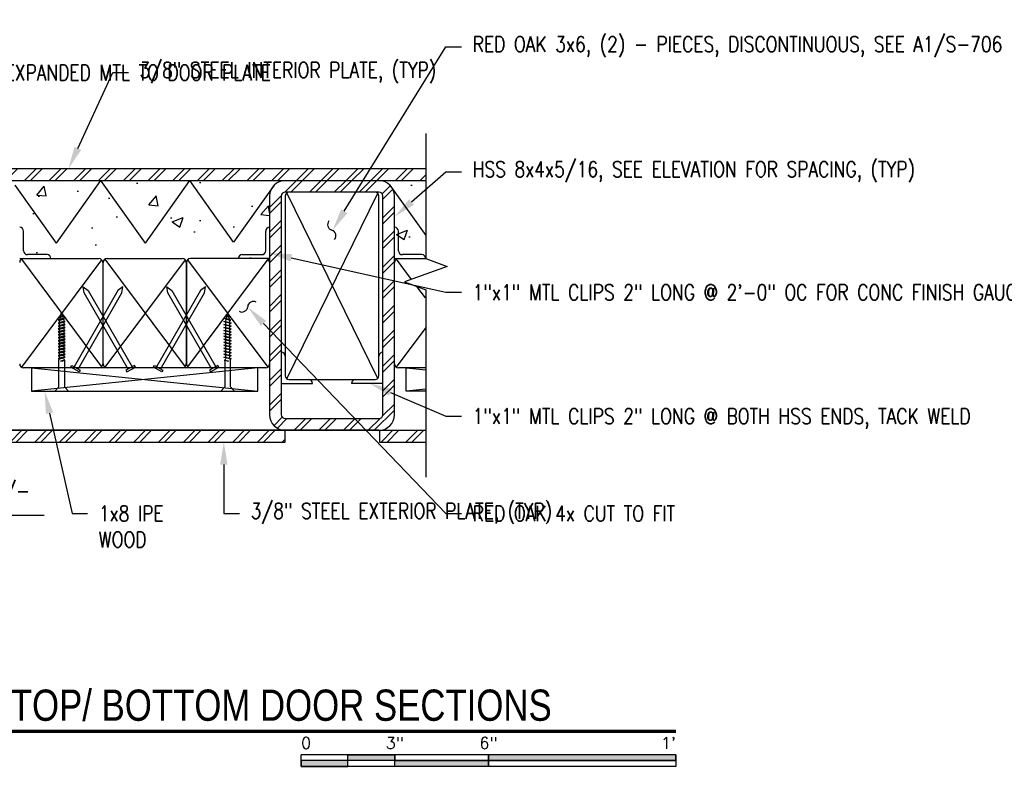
# Model space of a CAD drawing. Header units: inches. Extents: x 52 to 295, y 67 to 146.
# Tile 2 of 25: x 78 to 109, y 75 to 99. Entities that reach past the tile are written whole.
import ezdxf
from ezdxf import colors
from ezdxf.entities.mleader import LeaderData, LeaderLine
from ezdxf.enums import TextEntityAlignment as Align
from ezdxf.math import Vec2, Vec3

# ---------------------------------------------------------------- set-up
doc = ezdxf.new("R2010")
doc.units = ezdxf.units.IN
doc.header["$MEASUREMENT"] = 0
for name, color, linetype in [('A-DETL-MEDM', 3, 'Continuous'), ('A-DETL-THIN', 1, 'Continuous'), ('S-ANNO-DIMS', 1, 'Continuous'), ('S-ANNO-NOTE', 2, 'Continuous'), ('S-ANNO-SYMB', 2, 'Continuous')]:
    doc.layers.add(name, color=color, linetype=linetype)
doc.layers.add('M-DETL-PATT', color=9, linetype='Continuous', true_color=0x808080)
doc.styles.add('Annotative', font='romans.shx', dxfattribs={"width": 0.8, "height": 0.125})
doc.styles.add('Arial', font='romans.shx', dxfattribs={"width": 0.8})
doc.styles.add('TITLES', font='swiss.ttf', dxfattribs={"width": 0.8, "height": 0.25})
doc.dimstyles.new('Annotative', dxfattribs={"dimscale": 0, "dimtxt": 0.125, "dimasz": 0.125, "dimexe": 0.18, "dimexo": 0.0625, "dimgap": 0.09, "dimtad": 1, "dimdec": 3, "dimzin": 3, "dimdsep": 46, "dimlunit": 4, "dimtxsty": 'Annotative', "dimcen": 0.09, "dimclrt": 2, "dimazin": 2, "dimtfac": 1, "dimtdec": 3, "dimtmove": 0, "dimatfit": 0, "dimfxl": 1, "dimtfill": 1, "dimfrac": 2, "dimtolj": 1, "dimtzin": 0, "dimarcsym": 0})
pattern_1 = [(45, (0, 0), (-0.3959798, 0.3959798), []), (45, (0, 0.6), (-0.3959798, 0.3959798), [])]

# ---------------------------------------------------------------- blocks, each defined once
blk = doc.blocks.new('*D21')
at = {"layer": 'Defpoints', "color": 0, "transparency": 16777216}
for p in [(73.2, 86.794), (73.554, 86.044), (73.554, 82.832)]:
    blk.add_point(p, dxfattribs=at)
at = {"layer": 'S-ANNO-DIMS', "color": 0, "lineweight": -2, "transparency": 16777216}
for p, q in [((73.2, 86.544), (73.2, 82.112)), ((73.554, 85.794), (73.554, 82.112)), ((72.7, 82.832), (72.2, 82.832)), ((73.2, 82.832), (73.554, 82.832)), ((74.054, 82.832), (78.341, 82.832))]:
    blk.add_line(p, q, dxfattribs=at)
at = {"layer": 'S-ANNO-DIMS', "color": 0, "transparency": 16777216}
for points in [[(72.7, 82.916), (72.7, 82.749), (73.2, 82.832)], [(74.054, 82.916), (74.054, 82.749), (73.554, 82.832)]]:
    blk.add_solid(points, dxfattribs=at)
at = {"layer": 'S-ANNO-DIMS', "color": 2, "lineweight": -3, "transparency": 16777216, "insert": (76.448, 83.526), "char_height": 0.5, "width": 3.88318, "attachment_point": 5, "line_spacing_factor": 0.983083, "style": 'Annotative'}
blk.add_mtext('\\A1;1/4" +/-', dxfattribs=at)
at = {"layer": 'S-ANNO-DIMS', "color": 2, "lineweight": -3, "transparency": 16777216, "insert": (76.448, 82.091), "char_height": 0.5, "width": 3.88318, "attachment_point": 5, "style": 'Annotative'}
blk.add_mtext('\\A1;(TYP)', dxfattribs=at)
blk = doc.blocks.new('*U23')
for points in [[(-3, -0.2812), (-2.625, -0.2812), (-2.625, -0.2344), (-3, -0.2344)], [(-2.625, -0.188), (-2.25, -0.188), (-2.25, -0.2344), (-2.625, -0.2344)], [(-2.25, -0.2349), (-1.5, -0.2349), (-1.5, -0.2812), (-2.25, -0.2812)], [(-1.5, -0.2344), (0, -0.2344), (0, -0.1875), (-1.5, -0.1875)]]:
    blk.add_hatch(color=256).paths.add_polyline_path(points)
for p, q in [((0, -0.1875), (-3, -0.1875)), ((-3, -0.2812), (-3, -0.1875)), ((0, -0.2344), (-3, -0.2344)), ((-2.625, -0.2807), (-2.625, -0.188)), ((-2.25, -0.2812), (-2.25, -0.1885)), ((-1.5, -0.2812), (-1.5, -0.1885)), ((0, -0.1875), (0, -0.2812)), ((0, -0.2812), (-3, -0.2812))]:
    blk.add_line(p, q)
at = {"flags": 128}
for points in [[(-3, -0.2812), (-2.625, -0.2812), (-2.625, -0.2344), (-3, -0.2344), (-3, -0.2812)], [(-2.625, -0.188), (-2.25, -0.188), (-2.25, -0.2344), (-2.625, -0.2344), (-2.625, -0.188)], [(-2.25, -0.2349), (-1.5, -0.2349), (-1.5, -0.2812), (-2.25, -0.2812), (-2.25, -0.2349)], [(-1.5, -0.2344), (0, -0.2344), (0, -0.1875), (-1.5, -0.1875), (-1.5, -0.2344)]]:
    blk.add_lwpolyline(points, close=True, dxfattribs=at)
at = {"style": 'Arial'}
blk.add_text('0', height=0.0937, dxfattribs=at).set_placement((-3, -0.0937), align=Align.MIDDLE_LEFT)
for s, p in [('3"', (-2.25, -0.0937)), ('6"', (-1.5, -0.0937))]:
    blk.add_text(s, height=0.09375, dxfattribs=at).set_placement(p, align=Align.MIDDLE_CENTER)
blk.add_text("1'", height=0.09375, dxfattribs=at).set_placement((0, -0.0937), align=Align.MIDDLE_RIGHT)
blk = doc.blocks.new('*U17')
at = {"linetype": 'Continuous', "lineweight": 70}
blk.add_line((1.125, 0.625), (12.1703, 0.625), dxfattribs=at)
at = {"lineweight": 70}
blk.add_circle((0.8125, 0.625), 0.3125, dxfattribs=at)
at = {"style": 'Arial'}
blk.add_attdef('DRAWING_AREA_TITLE', text='', height=0.1875, dxfattribs=at).set_placement((1.3743, 0.6339), align=Align.BOTTOM_LEFT)
blk.add_attdef('X#', text='', height=0.1875, dxfattribs=at).set_placement((0.8125, 0.625), align=Align.MIDDLE_CENTER)
blk.add_attdef('SCALE:', text='', height=0.0938, dxfattribs=at).set_placement((1.3743, 0.5606), align=Align.TOP_LEFT)

msp = doc.modelspace()

# ---------------------------------------------------------------- hatches: boundary and pattern name
at = {"layer": 'M-DETL-PATT', "lineweight": -3}
h = msp.add_hatch(dxfattribs=at)
h.set_pattern_fill('FP_1', color=8, style=0, pattern_type=2)
h.set_pattern_definition(pattern_1)
h.paths.add_polyline_path([(62.053, 93.5442), (90.5547, 93.5442), (90.5547, 93.9192), (62.053, 93.9192)])
h = msp.add_hatch(dxfattribs=at)
h.set_pattern_fill('AR-CONC', color=8, scale=0.5, style=0)
h.paths.add_polyline_path([(85.5544, 91.0328), (85.5544, 93.0442), (85.5714, 93.1736), (85.6214, 93.2942), (85.7008, 93.3977), (85.8044, 93.4772), (85.925, 93.5271), (86.0544, 93.5442), (77.0544, 93.5442), (77.1838, 93.5271), (77.3044, 93.4772), (77.4079, 93.3977), (77.4874, 93.2942), (77.5373, 93.1736), (77.5544, 93.0442), (77.5544, 91.0328)])
h.paths.add_polyline_path([(64.0544, 91.0442), (73.5544, 91.0442), (73.5544, 93.0442), (73.5714, 93.1736), (73.6214, 93.2942), (73.7008, 93.3977), (73.8044, 93.4772), (73.925, 93.5271), (74.0544, 93.5442), (66.0703, 93.5442), (65.8023, 93.2761), (65.4919, 93.1692), (64.5505, 93.1059), (64.3991, 93.0533), (64.2661, 92.964), (64.16, 92.8439), (64.0879, 92.7008), (64.0544, 92.5442)])
h.paths.add_polyline_path([(90.5547, 91.0442), (90.5547, 93.5442), (89.0544, 93.5442), (89.1838, 93.5271), (89.3044, 93.4772), (89.4079, 93.3977), (89.4874, 93.2942), (89.5373, 93.1736), (89.5544, 93.0442), (89.5544, 91.0442)])
h = msp.add_hatch(dxfattribs=at)
h.set_pattern_fill('FP_1', color=8, style=0, pattern_type=2)
h.set_pattern_definition(pattern_1)
h.paths.add_polyline_path([(89.0544, 85.5442), (89.1838, 85.5612), (89.3044, 85.6111), (89.4079, 85.6906), (89.4874, 85.7942), (89.5373, 85.9147), (89.5544, 86.0442), (89.5544, 93.0442), (89.5373, 93.1736), (89.4874, 93.2942), (89.4079, 93.3977), (89.3044, 93.4772), (89.1838, 93.5271), (89.0544, 93.5442), (86.0544, 93.5442), (85.925, 93.5271), (85.8044, 93.4772), (85.7008, 93.3977), (85.6214, 93.2942), (85.5714, 93.1736), (85.5544, 93.0442), (85.5544, 86.0442), (85.5714, 85.9147), (85.6214, 85.7942), (85.7008, 85.6906), (85.8044, 85.6111), (85.925, 85.5612), (86.0544, 85.5442), (86.1398, 85.5442)])
h.paths.add_polyline_path([(86.0544, 85.9192), (86.022, 85.9234), (85.9919, 85.9359), (85.966, 85.9558), (85.9461, 85.9817), (85.9336, 86.0118), (85.9294, 86.0442), (85.9294, 93.0442), (85.9336, 93.0765), (85.9461, 93.1067), (85.966, 93.1325), (85.9919, 93.1524), (86.022, 93.1649), (86.0544, 93.1692), (89.0544, 93.1692), (89.0867, 93.1649), (89.1169, 93.1524), (89.1428, 93.1325), (89.1626, 93.1067), (89.1751, 93.0765), (89.1794, 93.0442), (89.1794, 86.0442), (89.1751, 86.0118), (89.1626, 85.9817), (89.1428, 85.9558), (89.1169, 85.9359), (89.0867, 85.9234), (89.0544, 85.9192), (86.1398, 85.9192)])
h = msp.add_hatch(dxfattribs=at)
h.set_pattern_fill('FP_1', color=8, style=0, pattern_type=2)
h.set_pattern_definition(pattern_1)
h.paths.add_polyline_path([(65.0231, 85.1692), (74.0544, 85.1692), (74.0544, 85.5442), (65.0231, 85.5442)])
h.paths.add_polyline_path([(62.053, 85.1692), (64.5231, 85.1692), (64.5231, 85.5442), (62.053, 85.5442)])
h.paths.add_polyline_path([(89.078, 85.1692), (90.5547, 85.1692), (90.5547, 85.5442), (89.078, 85.5442)])
h.paths.add_polyline_path([(77.1838, 85.1692), (86.0544, 85.1692), (86.0544, 85.5442), (77.0544, 85.5442), (77.0544, 85.1692), (77.0867, 85.1692)])

# ---------------------------------------------------------------- linework, layer by layer
at = {"layer": 'A-DETL-MEDM', "lineweight": -3}
for p, q in [((90.5547, 93.9192), (62.053, 93.9192)), ((62.053, 93.5442), (90.5547, 93.5442)), ((78.729, 91.5328), (77.4079, 93.3977)), ((78.729, 91.5328), (80.1538, 93.5442)), ((81.5787, 91.5328), (80.1538, 93.5442)), ((81.5787, 91.5328), (83.0035, 93.5442)), ((84.404, 91.5671), (83.0035, 93.5442)), ((85.7008, 93.3977), (84.404, 91.5671)), ((89.4079, 93.3977), (90.5547, 91.7789)), ((85.5544, 93.0442), (85.5544, 86.0442)), ((85.9294, 93.0442), (85.9294, 86.0442)), ((89.0544, 93.1692), (86.0544, 93.1692)), ((89.1794, 86.0442), (89.1794, 93.0442)), ((89.5544, 86.0442), (89.5544, 93.0442)), ((86.0544, 85.9192), (89.0544, 85.9192)), ((62.053, 85.5442), (90.5547, 85.5442)), ((86.0544, 85.1692), (86.0544, 85.5442)), ((89.078, 85.5442), (89.078, 85.1692)), ((77.0544, 85.1692), (86.0544, 85.1692)), ((89.078, 85.1692), (90.5547, 85.1692))]:
    msp.add_line(p, q, dxfattribs=at)
for centre, radius, start, end in [((86.0544, 93.0442), 0.5, 90, 180), ((89.0544, 93.0442), 0.5, 360, 90), ((86.0544, 93.0442), 0.125, 90, 180), ((89.0544, 93.0442), 0.125, 0, 90), ((86.0544, 86.0442), 0.5, 180, 270), ((86.0544, 86.0442), 0.125, 180, 270), ((89.0544, 86.0442), 0.125, 270, 0), ((89.0544, 86.0442), 0.5, 270, 0)]:
    msp.add_arc(centre, radius, start, end, dxfattribs=at)
at = {"layer": 'A-DETL-THIN', "lineweight": -3}
for p, q in [((90.5547, 95.0442), (90.5547, 91.0442)), ((86.0544, 93.0442), (86.0544, 87.2942)), ((86.1076, 87.1918), (89.0178, 93.1325)), ((89.0178, 87.2058), (86.1078, 93.1466)), ((89.0544, 87.2942), (89.0544, 93.0442)), ((77.6794, 91.2942), (77.6794, 91.9192)), ((85.4294, 91.2942), (85.4294, 91.9192)), ((89.6794, 91.2942), (89.6794, 91.9192)), ((78.4294, 91.1692), (77.8044, 91.1692)), ((84.6794, 91.1692), (85.3044, 91.1692)), ((90.4294, 91.1692), (89.8044, 91.1692)), ((77.5544, 91.0442), (80.0894, 91.0442)), ((77.6076, 91.0215), (80.1778, 87.5808)), ((80.1778, 91.0075), (77.6078, 87.5667)), ((80.2144, 90.9192), (80.2144, 87.6692)), ((80.2244, 87.6692), (80.2244, 90.9192)), ((80.2776, 91.0215), (82.8478, 87.5808)), ((82.8478, 91.0075), (80.2778, 87.5667)), ((80.3494, 91.0442), (82.7594, 91.0442)), ((82.8844, 90.9192), (82.8844, 87.6692)), ((82.8944, 90.9192), (82.8944, 87.6692)), ((85.5012, 91.0215), (82.931, 87.5808)), ((82.931, 91.0075), (85.501, 87.5667)), ((85.5544, 91.0442), (83.0194, 91.0442)), ((89.5544, 91.0442), (90.5544, 91.0442)), ((89.6076, 91.0215), (90.0904, 90.3752)), ((91.2416, 90.7942), (89.8679, 90.2942)), ((90.5547, 91.0442), (91.2416, 90.7942)), ((89.8679, 90.2942), (90.5547, 90.0442)), ((90.2566, 90.1527), (90.5309, 89.7855)), ((80.6999, 90.0169), (79.2937, 87.5812)), ((79.4219, 87.5072), (80.8281, 89.9429)), ((79.6207, 89.9429), (79.591, 90.1422)), ((79.591, 90.1422), (79.7488, 90.0169)), ((81.0269, 87.5072), (79.6207, 89.9429)), ((79.7488, 90.0169), (81.1551, 87.5812)), ((80.8578, 90.1422), (80.6999, 90.0169)), ((80.8281, 89.9429), (80.8578, 90.1422)), ((83.3441, 90.0169), (81.9379, 87.5812)), ((82.0661, 87.5072), (83.4723, 89.9429)), ((82.2964, 89.9429), (82.2668, 90.1422)), ((82.2668, 90.1422), (82.4246, 90.0169)), ((83.7027, 87.5072), (82.2964, 89.9429)), ((82.4246, 90.0169), (83.8309, 87.5812)), ((83.502, 90.1422), (83.3441, 90.0169)), ((83.4723, 89.9429), (83.502, 90.1422)), ((90.5547, 90.0442), (90.5547, 84.0442)), ((78.8642, 89.187), (78.898, 89.318)), ((78.898, 89.318), (78.9475, 89.1255)), ((84.2108, 89.318), (84.1612, 89.1255)), ((84.2445, 89.187), (84.2108, 89.318)), ((78.7832, 88.9776), (79.0142, 89.0301)), ((78.8258, 89.0012), (78.7832, 88.9776)), ((78.8258, 88.9743), (78.7832, 88.9776)), ((78.7832, 88.8824), (79.0142, 88.9348)), ((78.8258, 88.9059), (78.7832, 88.8824)), ((78.7992, 89.0764), (78.9917, 89.1255)), ((78.8418, 89.1), (78.7992, 89.0764)), ((78.8353, 89.0747), (78.7992, 89.0764)), ((78.8258, 89.0378), (78.8353, 89.0747)), ((78.8258, 89.0012), (78.8258, 89.0378)), ((78.9701, 89.0301), (78.8258, 89.0012)), ((78.8258, 88.9743), (78.9701, 89.0032)), ((78.8258, 88.9059), (78.8258, 88.9743)), ((78.9701, 88.9348), (78.8258, 88.9059)), ((78.8258, 88.8791), (78.9701, 88.9079)), ((78.8352, 89.1698), (78.9101, 89.1969)), ((78.8642, 89.187), (78.8352, 89.1698)), ((78.8353, 89.0747), (78.9541, 89.1051)), ((78.8418, 89.1), (78.8598, 89.1697)), ((78.9475, 89.1255), (78.8418, 89.1)), ((78.8598, 89.1697), (78.9101, 89.1969)), ((78.9101, 89.1969), (78.8642, 89.187)), ((78.9917, 89.1255), (78.9475, 89.1255)), ((78.9529, 89.1048), (78.9701, 89.0378)), ((78.9541, 89.1051), (78.9917, 89.1255)), ((78.9701, 89.0032), (79.0142, 89.0301)), ((79.0142, 89.0301), (78.9701, 89.0301)), ((78.9701, 89.0032), (78.9701, 88.9348)), ((78.9701, 88.9079), (79.0142, 88.9348)), ((79.0142, 88.9348), (78.9701, 88.9348)), ((78.9701, 88.9079), (78.9701, 88.8396)), ((84.1386, 89.0032), (84.0945, 89.0301)), ((84.0945, 89.0301), (84.1386, 89.0301)), ((84.3255, 88.9776), (84.0945, 89.0301)), ((84.1386, 88.9079), (84.0945, 88.9348)), ((84.0945, 88.9348), (84.1386, 88.9348)), ((84.3255, 88.8824), (84.0945, 88.9348)), ((84.1547, 89.1051), (84.1171, 89.1255)), ((84.1171, 89.1255), (84.1612, 89.1255)), ((84.3095, 89.0764), (84.1171, 89.1255)), ((84.1559, 89.1048), (84.1386, 89.0378)), ((84.1386, 89.0301), (84.2829, 89.0012)), ((84.2829, 88.9743), (84.1386, 89.0032)), ((84.1386, 89.0032), (84.1386, 88.9348)), ((84.1386, 88.9348), (84.2829, 88.9059)), ((84.2829, 88.8791), (84.1386, 88.9079)), ((84.1386, 88.9079), (84.1386, 88.8396)), ((84.2734, 89.0747), (84.1547, 89.1051)), ((84.1612, 89.1255), (84.2669, 89.1)), ((84.249, 89.1697), (84.1986, 89.1969)), ((84.1986, 89.1969), (84.2445, 89.187)), ((84.2736, 89.1698), (84.1986, 89.1969)), ((84.2445, 89.187), (84.2736, 89.1698)), ((84.2669, 89.1), (84.249, 89.1697)), ((84.2669, 89.1), (84.3095, 89.0764)), ((84.2734, 89.0747), (84.3095, 89.0764)), ((84.2829, 89.0378), (84.2734, 89.0747)), ((84.2829, 89.0012), (84.2829, 89.0378)), ((84.2829, 89.0012), (84.3255, 88.9776)), ((84.2829, 88.9743), (84.3255, 88.9776)), ((84.2829, 88.9059), (84.2829, 88.9743)), ((84.2829, 88.9059), (84.3255, 88.8824)), ((78.8258, 88.8791), (78.7832, 88.8824)), ((78.7832, 88.7871), (79.0142, 88.8396)), ((78.8258, 88.8107), (78.7832, 88.7871)), ((78.8258, 88.7838), (78.7832, 88.7871)), ((78.7832, 88.6919), (79.0142, 88.7443)), ((78.8258, 88.7154), (78.7832, 88.6919)), ((78.8258, 88.6886), (78.7832, 88.6919)), ((78.7832, 88.5966), (79.0142, 88.6491)), ((78.8258, 88.6202), (78.7832, 88.5966)), ((78.8258, 88.5933), (78.7832, 88.5966)), ((78.8258, 88.8107), (78.8258, 88.8791)), ((78.9701, 88.8396), (78.8258, 88.8107)), ((78.8258, 88.7838), (78.9701, 88.8126)), ((78.8258, 88.7154), (78.8258, 88.7838)), ((78.9701, 88.7443), (78.8258, 88.7154)), ((78.8258, 88.6886), (78.9701, 88.7174)), ((78.8258, 88.6202), (78.8258, 88.6886)), ((78.9701, 88.6491), (78.8258, 88.6202)), ((78.8258, 88.5933), (78.9701, 88.6221)), ((78.8258, 88.5249), (78.8258, 88.5933)), ((78.9701, 88.8126), (79.0142, 88.8396)), ((79.0142, 88.8396), (78.9701, 88.8396)), ((78.9701, 88.8126), (78.9701, 88.7443)), ((78.9701, 88.7174), (79.0142, 88.7443)), ((79.0142, 88.7443), (78.9701, 88.7443)), ((78.9701, 88.7174), (78.9701, 88.6491)), ((78.9701, 88.6221), (79.0142, 88.6491)), ((79.0142, 88.6491), (78.9701, 88.6491)), ((78.9701, 88.6221), (78.9701, 88.5538)), ((84.1386, 88.8126), (84.0945, 88.8396)), ((84.0945, 88.8396), (84.1386, 88.8396)), ((84.3255, 88.7871), (84.0945, 88.8396)), ((84.3255, 88.6919), (84.0945, 88.7443)), ((84.1386, 88.7174), (84.0945, 88.7443)), ((84.0945, 88.7443), (84.1386, 88.7443)), ((84.1386, 88.6221), (84.0945, 88.6491)), ((84.0945, 88.6491), (84.1386, 88.6491)), ((84.3255, 88.5966), (84.0945, 88.6491)), ((84.1386, 88.8396), (84.2829, 88.8107)), ((84.2829, 88.7838), (84.1386, 88.8126)), ((84.1386, 88.8126), (84.1386, 88.7443)), ((84.1386, 88.7443), (84.2829, 88.7154)), ((84.2829, 88.6886), (84.1386, 88.7174)), ((84.1386, 88.7174), (84.1386, 88.6491)), ((84.1386, 88.6491), (84.2829, 88.6202)), ((84.2829, 88.5933), (84.1386, 88.6221)), ((84.1386, 88.6221), (84.1386, 88.5538)), ((84.2829, 88.8791), (84.3255, 88.8824)), ((84.2829, 88.8107), (84.2829, 88.8791)), ((84.2829, 88.8107), (84.3255, 88.7871)), ((84.2829, 88.7838), (84.3255, 88.7871)), ((84.2829, 88.7154), (84.2829, 88.7838)), ((84.2829, 88.7154), (84.3255, 88.6919)), ((84.2829, 88.6886), (84.3255, 88.6919)), ((84.2829, 88.6202), (84.2829, 88.6886)), ((84.2829, 88.6202), (84.3255, 88.5966)), ((84.2829, 88.5933), (84.3255, 88.5966)), ((84.2829, 88.5249), (84.2829, 88.5933)), ((90.5547, 88.8345), (89.6078, 87.5667)), ((78.7832, 88.5014), (79.0142, 88.5538)), ((78.8258, 88.5249), (78.7832, 88.5014)), ((78.8258, 88.498), (78.7832, 88.5014)), ((78.7832, 88.4061), (79.0142, 88.4586)), ((78.8258, 88.4297), (78.7832, 88.4061)), ((78.8258, 88.4028), (78.7832, 88.4061)), ((78.7832, 88.3109), (79.0142, 88.3633)), ((78.8258, 88.3344), (78.7832, 88.3109)), ((78.8258, 88.3075), (78.7832, 88.3109)), ((78.7832, 88.2156), (79.0142, 88.268)), ((78.9701, 88.5538), (78.8258, 88.5249)), ((78.8258, 88.498), (78.9701, 88.5269)), ((78.8258, 88.4297), (78.8258, 88.498)), ((78.9701, 88.4586), (78.8258, 88.4297)), ((78.8258, 88.4028), (78.9701, 88.4316)), ((78.8258, 88.3344), (78.8258, 88.4028)), ((78.9701, 88.3633), (78.8258, 88.3344)), ((78.8258, 88.3075), (78.9701, 88.3364)), ((78.8258, 88.2391), (78.8258, 88.3075)), ((78.9701, 88.268), (78.8258, 88.2391)), ((78.9701, 88.5269), (79.0142, 88.5538)), ((79.0142, 88.5538), (78.9701, 88.5538)), ((78.9701, 88.5269), (78.9701, 88.4586)), ((78.9701, 88.4316), (79.0142, 88.4586)), ((79.0142, 88.4586), (78.9701, 88.4586)), ((78.9701, 88.4316), (78.9701, 88.3633)), ((78.9701, 88.3364), (79.0142, 88.3633)), ((79.0142, 88.3633), (78.9701, 88.3633)), ((78.9701, 88.3364), (78.9701, 88.268)), ((78.9701, 88.2411), (79.0142, 88.268)), ((79.0142, 88.268), (78.9701, 88.268)), ((84.1386, 88.5269), (84.0945, 88.5538)), ((84.0945, 88.5538), (84.1386, 88.5538)), ((84.3255, 88.5014), (84.0945, 88.5538)), ((84.3255, 88.4061), (84.0945, 88.4586)), ((84.1386, 88.4316), (84.0945, 88.4586)), ((84.0945, 88.4586), (84.1386, 88.4586)), ((84.1386, 88.3364), (84.0945, 88.3633)), ((84.0945, 88.3633), (84.1386, 88.3633)), ((84.3255, 88.3109), (84.0945, 88.3633)), ((84.3255, 88.2156), (84.0945, 88.268)), ((84.1386, 88.2411), (84.0945, 88.268)), ((84.0945, 88.268), (84.1386, 88.268)), ((84.1386, 88.5538), (84.2829, 88.5249)), ((84.2829, 88.498), (84.1386, 88.5269)), ((84.1386, 88.5269), (84.1386, 88.4586)), ((84.1386, 88.4586), (84.2829, 88.4297)), ((84.2829, 88.4028), (84.1386, 88.4316)), ((84.1386, 88.4316), (84.1386, 88.3633)), ((84.1386, 88.3633), (84.2829, 88.3344)), ((84.2829, 88.3075), (84.1386, 88.3364)), ((84.1386, 88.3364), (84.1386, 88.268)), ((84.1386, 88.268), (84.2829, 88.2391)), ((84.2829, 88.5249), (84.3255, 88.5014)), ((84.2829, 88.498), (84.3255, 88.5014)), ((84.2829, 88.4297), (84.2829, 88.498)), ((84.2829, 88.4297), (84.3255, 88.4061)), ((84.2829, 88.4028), (84.3255, 88.4061)), ((84.2829, 88.3344), (84.2829, 88.4028)), ((84.2829, 88.3344), (84.3255, 88.3109)), ((84.2829, 88.3075), (84.3255, 88.3109)), ((84.2829, 88.2391), (84.2829, 88.3075)), ((78.8258, 88.2391), (78.7832, 88.2156)), ((78.8258, 88.2123), (78.7832, 88.2156)), ((78.7832, 88.1203), (79.0142, 88.1728)), ((78.8258, 88.1439), (78.7832, 88.1203)), ((78.8258, 88.117), (78.7832, 88.1203)), ((78.7832, 88.0251), (79.0142, 88.0775)), ((78.8258, 88.0486), (78.7832, 88.0251)), ((78.8258, 88.0218), (78.7832, 88.0251)), ((78.7832, 87.9298), (79.0142, 87.9823)), ((78.8258, 87.9534), (78.7832, 87.9298)), ((78.8258, 88.2123), (78.9701, 88.2411)), ((78.8258, 88.1439), (78.8258, 88.2123)), ((78.9701, 88.1728), (78.8258, 88.1439)), ((78.8258, 88.117), (78.9701, 88.1459)), ((78.8258, 88.0486), (78.8258, 88.117)), ((78.9701, 88.0775), (78.8258, 88.0486)), ((78.8258, 88.0218), (78.9701, 88.0506)), ((78.8258, 87.9534), (78.8258, 88.0218)), ((78.9701, 87.9823), (78.8258, 87.9534)), ((78.8258, 87.9265), (78.9701, 87.9553)), ((78.9701, 88.2411), (78.9701, 88.1728)), ((78.9701, 88.1459), (79.0142, 88.1728)), ((79.0142, 88.1728), (78.9701, 88.1728)), ((78.9701, 88.1459), (78.9701, 88.0775)), ((78.9701, 88.0506), (79.0142, 88.0775)), ((79.0142, 88.0775), (78.9701, 88.0775)), ((78.9701, 88.0506), (78.9701, 87.9823)), ((78.9701, 87.9553), (79.0142, 87.9823)), ((79.0142, 87.9823), (78.9701, 87.9823)), ((78.9701, 87.9553), (78.9701, 87.887)), ((84.1386, 88.1459), (84.0945, 88.1728)), ((84.0945, 88.1728), (84.1386, 88.1728)), ((84.3255, 88.1203), (84.0945, 88.1728)), ((84.1386, 88.0506), (84.0945, 88.0775)), ((84.0945, 88.0775), (84.1386, 88.0775)), ((84.3255, 88.0251), (84.0945, 88.0775)), ((84.1386, 87.9553), (84.0945, 87.9823)), ((84.0945, 87.9823), (84.1386, 87.9823)), ((84.3255, 87.9298), (84.0945, 87.9823)), ((84.2829, 88.2123), (84.1386, 88.2411)), ((84.1386, 88.2411), (84.1386, 88.1728)), ((84.1386, 88.1728), (84.2829, 88.1439)), ((84.2829, 88.117), (84.1386, 88.1459)), ((84.1386, 88.1459), (84.1386, 88.0775)), ((84.1386, 88.0775), (84.2829, 88.0486)), ((84.2829, 88.0218), (84.1386, 88.0506)), ((84.1386, 88.0506), (84.1386, 87.9823)), ((84.1386, 87.9823), (84.2829, 87.9534)), ((84.2829, 87.9265), (84.1386, 87.9553)), ((84.1386, 87.9553), (84.1386, 87.887)), ((84.2829, 88.2391), (84.3255, 88.2156)), ((84.2829, 88.2123), (84.3255, 88.2156)), ((84.2829, 88.1439), (84.2829, 88.2123)), ((84.2829, 88.1439), (84.3255, 88.1203)), ((84.2829, 88.117), (84.3255, 88.1203)), ((84.2829, 88.0486), (84.2829, 88.117)), ((84.2829, 88.0486), (84.3255, 88.0251)), ((84.2829, 88.0218), (84.3255, 88.0251)), ((84.2829, 87.9534), (84.2829, 88.0218)), ((84.2829, 87.9534), (84.3255, 87.9298)), ((78.8258, 87.9265), (78.7832, 87.9298)), ((78.7832, 87.8346), (79.0142, 87.887)), ((78.8258, 87.8581), (78.7832, 87.8346)), ((78.8258, 87.8313), (78.7832, 87.8346)), ((78.8094, 87.7942), (78.8258, 87.8313)), ((78.8094, 86.9405), (78.8094, 87.7942)), ((78.8258, 87.8581), (78.8258, 87.9265)), ((78.9701, 87.887), (78.8258, 87.8581)), ((78.8258, 87.8313), (78.9701, 87.8601)), ((78.9865, 87.7866), (78.8659, 87.7559)), ((78.8659, 87.7559), (79.0102, 87.7831)), ((78.9701, 87.8601), (79.0142, 87.887)), ((79.0142, 87.887), (78.9701, 87.887)), ((78.9701, 87.8313), (78.9865, 87.7942)), ((78.9865, 87.7787), (78.9865, 86.9405)), ((84.1386, 87.8601), (84.0945, 87.887)), ((84.0945, 87.887), (84.1386, 87.887)), ((84.3255, 87.8346), (84.0945, 87.887)), ((84.2429, 87.7559), (84.0986, 87.7831)), ((84.1386, 87.8313), (84.1222, 87.7942)), ((84.1222, 87.7866), (84.2429, 87.7559)), ((84.1222, 87.7787), (84.1222, 86.9405)), ((84.1386, 87.887), (84.2829, 87.8581)), ((84.2829, 87.8313), (84.1386, 87.8601)), ((84.2829, 87.9265), (84.3255, 87.9298)), ((84.2829, 87.8581), (84.2829, 87.9265)), ((84.2829, 87.8581), (84.3255, 87.8346)), ((84.2829, 87.8313), (84.3255, 87.8346)), ((84.2994, 87.7942), (84.2829, 87.8313)), ((84.2994, 86.9405), (84.2994, 87.7942)), ((85.4294, 87.5442), (77.6794, 87.5442)), ((85.1794, 87.5442), (77.9294, 86.7942)), ((77.9294, 87.5442), (77.9294, 86.7942)), ((77.9294, 87.5442), (85.1794, 86.7942)), ((79.1912, 87.5682), (79.2225, 87.6223)), ((79.4618, 87.4119), (79.1912, 87.5682)), ((79.2225, 87.6223), (79.4931, 87.466)), ((79.4931, 87.466), (79.4618, 87.4119)), ((81.2263, 87.6223), (80.9557, 87.466)), ((80.9557, 87.466), (80.9869, 87.4119)), ((80.9869, 87.4119), (81.2576, 87.5682)), ((81.2576, 87.5682), (81.2263, 87.6223)), ((81.8354, 87.5682), (81.8667, 87.6223)), ((82.106, 87.4119), (81.8354, 87.5682)), ((81.8667, 87.6223), (82.1373, 87.466)), ((82.1373, 87.466), (82.106, 87.4119)), ((83.9021, 87.6223), (83.6315, 87.466)), ((83.6315, 87.466), (83.6627, 87.4119)), ((83.6627, 87.4119), (83.9333, 87.5682)), ((83.9333, 87.5682), (83.9021, 87.6223)), ((85.1794, 86.7942), (85.1794, 87.5442)), ((90.5547, 87.5442), (89.6794, 87.5442)), ((89.9294, 86.7942), (89.9294, 87.5442)), ((89.9294, 87.5442), (90.5547, 87.4795)), ((85.9294, 87.0442), (86.9294, 87.0442)), ((86.1794, 87.1692), (88.9294, 87.1692)), ((89.1794, 87.0442), (88.1794, 87.0442)), ((77.9294, 86.7942), (85.1794, 86.7942)), ((78.6815, 86.7942), (78.8094, 86.9405)), ((78.9865, 86.9405), (79.1144, 86.7942)), ((84.1222, 86.9405), (83.9944, 86.7942)), ((84.4272, 86.7942), (84.2994, 86.9405)), ((90.5547, 86.8588), (89.9294, 86.7942)), ((90.5547, 86.7942), (89.9294, 86.7942)), ((89.0544, 85.5442), (62.053, 85.5442))]:
    msp.add_line(p, q, dxfattribs=at)
for centre, radius, start, end in [((86.1794, 93.0442), 0.125, 90, 180), ((88.9294, 93.0442), 0.125, 0, 90), ((77.5544, 91.9192), 0.125, 0, 90), ((85.5544, 91.9192), 0.125, 90, 180), ((87.5976, 92.1315), 0.1865, 140.47115, 253.75862), ((89.5544, 91.9192), 0.125, 0, 90), ((87.4932, 91.7733), 0.1865, 320.47115, 73.75862), ((77.8044, 91.2942), 0.125, 180, 270), ((78.4294, 91.0442), 0.125, 0, 90), ((84.6794, 91.0442), 0.125, 90, 180), ((85.3044, 91.2942), 0.125, 270, 0), ((89.8044, 91.2942), 0.125, 180, 270), ((90.4294, 91.0442), 0.125, 0, 90), ((77.6794, 90.9192), 0.125, 90, 180), ((80.0894, 90.9192), 0.125, 0, 90), ((80.3494, 90.9192), 0.125, 90, 180), ((82.7594, 90.9192), 0.125, 0, 90), ((83.0194, 90.9192), 0.125, 90, 180), ((85.4294, 90.9192), 0.125, 0, 90), ((89.6794, 90.9192), 0.125, 90, 180), ((85.0386, 89.4862), 0.1865, 61.68429, 174.97176), ((84.6669, 89.5189), 0.1865, 241.68429, 354.97176), ((85.9294, 87.9192), 0.125, 0, 90), ((89.1794, 87.9192), 0.125, 90, 180), ((77.6794, 87.6692), 0.125, 180, 270), ((80.0894, 87.6692), 0.125, 270, 0), ((80.3494, 87.6692), 0.125, 180, 270), ((82.7594, 87.6692), 0.125, 270, 0), ((83.0194, 87.6692), 0.125, 180, 270), ((85.4294, 87.6692), 0.125, 270, 0), ((89.6794, 87.6692), 0.125, 180, 270), ((86.1794, 87.2942), 0.125, 180, 270), ((86.8044, 87.0442), 0.125, 0, 90), ((88.3044, 87.0442), 0.125, 90, 180), ((88.9294, 87.2942), 0.125, 270, 0)]:
    msp.add_arc(centre, radius, start, end, dxfattribs=at)

# ---------------------------------------------------------------- block references
at = {"layer": 'S-ANNO-SYMB', "lineweight": -3}
ref = msp.add_blockref('*U17', (49.8794, 73.4084), dxfattribs=dict(at, xscale=4, yscale=4, zscale=4))
ref.add_attrib('SCALE:', 'SCALE: 3" = 1\'-0" ', dxfattribs={"layer": '0', "height": 0.5, "style": 'Annotative', "width": 0.796875}).set_placement((55.3766, 75.6507), align=Align.TOP_LEFT)
ref.add_attrib('DRAWING_AREA_TITLE', 'DOOR STIFFENER AND INFILL LAYOUT - TOP/ BOTTOM DOOR SECTIONS', dxfattribs={"layer": '0', "height": 1, "style": 'TITLES', "width": 0.796875}).set_placement((55.3766, 75.944), align=Align.BOTTOM_LEFT)
ref.add_attrib('X#', 'C1', dxfattribs={"layer": '0', "height": 1, "style": 'TITLES', "width": 0.796875}).set_placement((53.1294, 75.9084), align=Align.MIDDLE_CENTER)
at = {"layer": 'S-ANNO-SYMB', "lineweight": -3, "xscale": 4, "yscale": 4, "zscale": 4}
msp.add_blockref('*U23', (98.5608, 75.9084), dxfattribs=at)

# ---------------------------------------------------------------- dimensions: what is measured, and where the dimension line sits
at = {"layer": 'S-ANNO-DIMS', "lineweight": -3}
dim = msp.add_linear_dim(base=(73.5544, 82.8324), p1=(73.2, 86.7942), p2=(73.5544, 86.0442), text='1/4" +/-\\X(TYP)', dimstyle='Annotative', override={"dimpost": '\\X', "dimtfill": 0}, dxfattribs=at)
dim.commit()
dim.dimension.update_dxf_attribs({"geometry": '*D21', "text_midpoint": (76.4477, 82.8324), "dimtype": 160})

# ---------------------------------------------------------------- leaders
at = {"layer": 'S-ANNO-NOTE', "lineweight": -3}
ml = msp.add_multileader_mtext('Standard', dxfattribs=at)
ml.set_content('\\A1;{\\C256;3/4" #9 S10GA SS\\PEXPANDED MTL, 37 1/8" LONG W/ 1" GAP BETWEEN SECTIONS (TYP)}', color=2, style='Annotative')
ml.set_leader_properties(color=1)
ml.build(insert=Vec2(0, 0))
ml.multileader.update_dxf_attribs({"text_right_attachment_type": 3, "dogleg_length": 0.125, "arrow_head_size": 0.72, "scale": 4})
ctx = ml.context
ctx.base_point, ctx.scale, ctx.char_height, ctx.arrow_head_size, ctx.landing_gap_size, ctx.plane_origin = Vec3(52.3162, 98.3174), 4, 0.5, 0.72, 0.36, Vec3(73.58, 54.3442)
ctx.right_attachment = 3
notes = []
notes.append((ctx, [(0, (1, 1, 0), (63.1933, 95.4364), (-1, 0), 0.5, [(0, [(66.5785, 92.5364)], 0, [])])]))
ctx.mtext.insert, ctx.mtext.width, ctx.mtext.flow_direction = Vec3(52.6762, 98.6507), 9.84118, 5
ml = msp.add_multileader_mtext('Standard', dxfattribs=at)
ml.set_content('\\pxt3.2,6.4,9.6,12.8,16,19.2,22.4,25.6,28.8,32,35.2,38.4,41.6,44.8,48,51.2,54.4,57.6,60.8,64,67.2,70.4,73.6,76.8,80,83.2,86.4,89.6,92.8,96,99.2,102.4;{\\C256;RED OAK 3x6, (2) - PIECES, DISCONTINUOUS, SEE A1/S-706}', color=2, style='Annotative')
ml.set_leader_properties(color=1)
ml.build(insert=Vec2(0, 0))
ml.multileader.update_dxf_attribs({"text_right_attachment_type": 3, "dogleg_length": 0.125, "arrow_head_size": 0.72, "scale": 4})
ctx = ml.context
ctx.base_point, ctx.scale, ctx.char_height, ctx.arrow_head_size, ctx.landing_gap_size, ctx.plane_origin = Vec3(91.6978, 97.8255), 4, 0.5, 0.72, 0.36, Vec3(77.9563, 54.6744)
ctx.right_attachment = 3
notes.append((ctx, [(0, (1, 1, 0), (91.1978, 97.8255), (1, 0), 0.5, [(0, [(87.567, 91.9446)], 0, [])])]))
ctx.mtext.insert, ctx.mtext.width, ctx.mtext.flow_direction = Vec3(92.0578, 98.1589), 4.925062, 5
ml = msp.add_multileader_mtext('Standard', dxfattribs=at)
ml.set_content('\\pxt3.2,6.4,9.6,12.8,16,19.2,22.4,25.6,28.8,32,35.2,38.4,41.6,44.8,48,51.2,54.4,57.6,60.8,64,67.2,70.4,73.6,76.8,80,83.2,86.4,89.6,92.8,96,99.2,102.4;{\\C256;TACK WELD EXPANDED MTL TO DOOR PLATE}', color=2, style='Annotative')
ml.set_leader_properties(color=1)
ml.build(insert=Vec2(0, 0))
ml.multileader.update_dxf_attribs({"text_right_attachment_type": 3, "dogleg_length": 0.125, "arrow_head_size": 0.72, "scale": 4})
ctx = ml.context
ctx.base_point, ctx.scale, ctx.char_height, ctx.arrow_head_size, ctx.landing_gap_size, ctx.plane_origin = Vec3(73.4742, 96.9965), 4, 0.5, 0.72, 0.36, Vec3(60.0096, 54.6744)
ctx.right_attachment = 3
notes.append((ctx, [(0, (1, 1, 0), (72.9742, 96.9965), (1, 0), 0.5, [(1, [(70.4807, 93.5442), (73.8551, 93.5442)], 0, [])])]))
ctx.mtext.insert, ctx.mtext.width, ctx.mtext.flow_direction = Vec3(73.8342, 97.2465), 5.076505, 5
at = {"layer": 'S-ANNO-NOTE'}
ml = msp.add_multileader_mtext('Standard', dxfattribs=at)
ml.set_content('\\A1;3/8" STEEL INTERIOR PLATE, (TYP)', color=2, style='Annotative')
ml.set_leader_properties(color=1)
ml.build(insert=Vec2(0, 0))
ml.multileader.update_dxf_attribs({"dogleg_length": 0.125, "arrow_head_size": 0.72, "scale": 4})
ctx = ml.context
ctx.base_point, ctx.scale, ctx.char_height, ctx.arrow_head_size, ctx.landing_gap_size, ctx.plane_origin = Vec3(81.0337, 96.9965), 4, 0.5, 0.72, 0.36, Vec3(79.1139, 93.9192)
notes.append((ctx, [(0, (1, 1, 0), (80.5337, 96.9965), (1, 0), 0.5, [(0, [(79.1139, 93.9192)], 0, [])])]))
ctx.mtext.insert, ctx.mtext.width, ctx.mtext.flow_direction = Vec3(81.3937, 97.3298), 6.867598, 5
at = {"layer": 'S-ANNO-NOTE', "lineweight": -3}
ml = msp.add_multileader_mtext('Standard', dxfattribs=at)
ml.set_content('\\pxt3.2,6.4,9.6,12.8,16,19.2,22.4,25.6,28.8,32,35.2,38.4,41.6,44.8,48,51.2,54.4,57.6,60.8,64,67.2,70.4,73.6,76.8,80,83.2,86.4,89.6,92.8,96,99.2,102.4;{\\C256;HSS 8x4x5/16, SEE ELEVATION FOR SPACING, (TYP)}', color=2, style='Annotative')
ml.set_leader_properties(color=1)
ml.build(insert=Vec2(0, 0))
ml.multileader.update_dxf_attribs({"text_right_attachment_type": 3, "dogleg_length": 0.125, "arrow_head_size": 0.72, "scale": 4})
ctx = ml.context
ctx.base_point, ctx.scale, ctx.char_height, ctx.arrow_head_size, ctx.landing_gap_size, ctx.plane_origin = Vec3(91.6978, 93.8204), 4, 0.5, 0.72, 0.36, Vec3(77.9563, 51.4983)
ctx.right_attachment = 3
notes.append((ctx, [(0, (1, 1, 0), (91.1978, 93.8204), (1, 0), 0.5, [(0, [(89.5544, 92.3808)], 0, [])])]))
ctx.mtext.insert, ctx.mtext.width, ctx.mtext.flow_direction = Vec3(92.0578, 94.1537), 6.093529, 5
ml = msp.add_multileader_mtext('Standard', dxfattribs=at)
ml.set_content('{\\C256;TACK WELD, (TYP)}', color=2, style='Annotative')
ml.set_leader_properties(color=1)
ml.build(insert=Vec2(0, 0))
ml.multileader.update_dxf_attribs({"text_right_attachment_type": 3, "dogleg_length": 0.125, "arrow_head_size": 0.72, "scale": 4})
ctx = ml.context
ctx.base_point, ctx.scale, ctx.char_height, ctx.arrow_head_size, ctx.landing_gap_size, ctx.plane_origin = Vec3(52.3218, 92.8422), 4, 0.5, 0.72, 0.36, Vec3(73.58, 51.9305)
ctx.right_attachment = 3
notes.append((ctx, [(0, (1, 1, 0), (59.0085, 92.747), (-1, 0), 0.5, [(1, [(64.0544, 91.0442), (73.5543, 91.0442)], 0, [])])]))
ctx.mtext.insert, ctx.mtext.width, ctx.mtext.flow_direction = Vec3(52.6818, 93.1756), 7.808411, 5
ml = msp.add_multileader_mtext('Standard', dxfattribs=at)
ml.set_content('{\\C256;1"x1" MTL CLIPS 2" LONG @ 2\'-0" OC FOR CONC FINISH GAUGE}', color=2, style='Annotative')
ml.set_leader_properties(color=1)
ml.build(insert=Vec2(0, 0))
ml.multileader.update_dxf_attribs({"text_right_attachment_type": 3, "dogleg_length": 0.125, "arrow_head_size": 0.72, "scale": 4})
ctx = ml.context
ctx.base_point, ctx.scale, ctx.char_height, ctx.arrow_head_size, ctx.landing_gap_size, ctx.plane_origin = Vec3(91.6978, 89.9631), 4, 0.5, 0.72, 0.36, Vec3(77.9563, 47.1155)
ctx.right_attachment = 3
notes.append((ctx, [(0, (1, 1, 0), (91.1978, 89.9631), (1, 0), 0.5, [(0, [(85.5448, 91.2243)], 0, [])])]))
ctx.mtext.insert, ctx.mtext.width, ctx.mtext.flow_direction = Vec3(92.0578, 90.2131), 7.387172, 5
ml = msp.add_multileader_mtext('Standard', dxfattribs=at)
ml.set_content('{\\C256;10D CONSTRUCTION NAILS\\P@ 6" OC, #9 SCREWS MAY BE USED AT\\PCONTRACTORS OPTION, TYP}', color=2, style='Annotative')
ml.set_leader_properties(color=1)
ml.build(insert=Vec2(0, 0))
ml.multileader.update_dxf_attribs({"text_right_attachment_type": 3, "dogleg_length": 0.125, "arrow_head_size": 0.72, "scale": 4})
ctx = ml.context
ctx.base_point, ctx.scale, ctx.char_height, ctx.arrow_head_size, ctx.landing_gap_size, ctx.plane_origin = Vec3(52.1381, 89.363), 4, 0.5, 0.72, 0.36, Vec3(73.58, 46.1116)
ctx.right_attachment = 3
notes.append((ctx, [(0, (1, 1, 0), (61.7581, 86.7678), (-1, 0), 0.5, [(0, [(66.0824, 89.3101)], 0, [])])]))
ctx.mtext.insert, ctx.mtext.width, ctx.mtext.flow_direction = Vec3(52.4981, 89.6606), 8.444098, 5
ml = msp.add_multileader_mtext('Standard', dxfattribs=at)
ml.set_content('\\pxt3.2,6.4,9.6,12.8,16,19.2,22.4,25.6,28.8,32,35.2,38.4,41.6,44.8,48,51.2,54.4,57.6,60.8,64,67.2,70.4,73.6,76.8,80,83.2,86.4,89.6,92.8,96,99.2,102.4;{\\C256;RED OAK 4x CUT TO FIT}', color=2, style='Annotative')
ml.set_leader_properties(color=1)
ml.build(insert=Vec2(0, 0))
ml.multileader.update_dxf_attribs({"text_right_attachment_type": 3, "dogleg_length": 0.125, "arrow_head_size": 0.72, "scale": 4})
ctx = ml.context
ctx.base_point, ctx.scale, ctx.char_height, ctx.arrow_head_size, ctx.landing_gap_size, ctx.plane_origin = Vec3(91.6978, 82.8804), 4, 0.5, 0.72, 0.36, Vec3(77.9563, 40.5582)
ctx.right_attachment = 3
notes.append((ctx, [(0, (1, 1, 0), (91.1978, 82.8804), (1, 0), 0.5, [(0, [(84.8612, 89.4858)], 0, [])])]))
ctx.mtext.insert, ctx.mtext.width, ctx.mtext.flow_direction = Vec3(92.0578, 83.1304), 5.400056, 5
ml = msp.add_multileader_mtext('Standard', dxfattribs=at)
ml.set_content('{\\C256;1x8 IPE WOOD}', color=2, style='Annotative')
ml.set_leader_properties(color=1)
ml.build(insert=Vec2(0, 0))
ml.multileader.update_dxf_attribs({"text_right_attachment_type": 3, "dogleg_length": 0.125, "arrow_head_size": 0.72, "scale": 4})
ctx = ml.context
ctx.base_point, ctx.scale, ctx.char_height, ctx.arrow_head_size, ctx.landing_gap_size, ctx.plane_origin = Vec3(52.3218, 84.1497), 4, 0.5, 0.72, 0.36, Vec3(73.58, 44.0363)
ctx.right_attachment = 3
notes.append((ctx, [(0, (1, 1, 0), (57.8657, 84.1497), (-1, 0), 0.5, [(0, [(65.95, 87.1781)], 0, [])])]))
ctx.mtext.insert, ctx.mtext.width, ctx.mtext.flow_direction = Vec3(52.6818, 84.3997), 7.808411, 5
ml = msp.add_multileader_mtext('Standard', dxfattribs=at)
ml.set_content('{\\C256;1"x1" MTL CLIPS 2" LONG @ BOTH HSS ENDS, TACK WELD}', color=2, style='Annotative')
ml.set_leader_properties(color=1)
ml.build(insert=Vec2(0, 0))
ml.multileader.update_dxf_attribs({"text_right_attachment_type": 3, "dogleg_length": 0.125, "arrow_head_size": 0.72, "scale": 4})
ctx = ml.context
ctx.base_point, ctx.scale, ctx.char_height, ctx.arrow_head_size, ctx.landing_gap_size, ctx.plane_origin = Vec3(91.6978, 85.9982), 4, 0.5, 0.72, 0.36, Vec3(77.9563, 43.676)
ctx.right_attachment = 3
notes.append((ctx, [(0, (1, 1, 0), (91.1978, 85.9982), (1, 0), 0.5, [(0, [(88.7655, 87.0442)], 0, [])])]))
ctx.mtext.insert, ctx.mtext.width, ctx.mtext.flow_direction = Vec3(92.0578, 86.2482), 8.069659, 5
ml = msp.add_multileader_mtext('Standard', dxfattribs=at)
ml.set_content('{\\C256;#9x 2 1/2" T25 CONST\\PSCREW @ 12" OC, (TYP)}', color=2, style='Annotative')
ml.set_leader_properties(color=1)
ml.build(insert=Vec2(0, 0))
ml.multileader.update_dxf_attribs({"text_right_attachment_type": 3, "dogleg_length": 0.125, "arrow_head_size": 0.72, "scale": 4})
ctx = ml.context
ctx.base_point, ctx.scale, ctx.char_height, ctx.arrow_head_size, ctx.landing_gap_size, ctx.plane_origin = Vec3(54.4104, 82.291), 4, 0.5, 0.72, 0.36, Vec3(79.8973, 40.5582)
ctx.right_attachment = 3
notes.append((ctx, [(0, (1, 1, 0), (63.2304, 81.2672), (-1, 0), 0.5, [(0, [(67.5988, 86.7804)], 0, [])])]))
ctx.mtext.insert, ctx.mtext.width, ctx.mtext.defined_height, ctx.mtext.flow_direction = Vec3(54.7704, 82.6244), 11.125491, 1.8233, 5
ml = msp.add_multileader_mtext('Standard', dxfattribs=at)
ml.set_content('\\pxt3.2,6.4,9.6,12.8,16,19.2,22.4,25.6,28.8,32,35.2,38.4,41.6,44.8,48,51.2,54.4,57.6,60.8,64,67.2,70.4,73.6,76.8,80,83.2,86.4,89.6,92.8,96,99.2,102.4;{\\C256;1x8 IPE \\PWOOD}', color=2, style='Annotative')
ml.set_leader_properties(color=1)
ml.build(insert=Vec2(0, 0))
ml.multileader.update_dxf_attribs({"text_right_attachment_type": 3, "dogleg_length": 0.125, "arrow_head_size": 0.72, "scale": 4})
ctx = ml.context
ctx.base_point, ctx.scale, ctx.char_height, ctx.arrow_head_size, ctx.landing_gap_size, ctx.plane_origin = Vec3(79.729, 82.8804), 4, 0.5, 0.72, 0.36, Vec3(65.9875, 40.5582)
ctx.right_attachment = 3
notes.append((ctx, [(0, (1, 1, 0), (79.229, 82.8804), (1, 0), 0.5, [(0, [(78.3527, 86.7942)], 0, [])])]))
ctx.mtext.insert, ctx.mtext.width, ctx.mtext.flow_direction = Vec3(80.089, 83.1304), 5.400056, 5
ml = msp.add_multileader_mtext('Standard', dxfattribs=at)
ml.set_content('{\\C256;3/8" STEEL EXTERIOR PLATE, (TYP)}', color=2, style='Annotative')
ml.set_leader_properties(color=1)
ml.build(insert=Vec2(0, 0))
ml.multileader.update_dxf_attribs({"text_right_attachment_type": 3, "dogleg_length": 0.125, "arrow_head_size": 0.72, "scale": 4})
ctx = ml.context
ctx.base_point, ctx.scale, ctx.char_height, ctx.arrow_head_size, ctx.landing_gap_size, ctx.plane_origin = Vec3(84.59, 82.8804), 4, 0.5, 0.72, 0.36, Vec3(70.8486, 40.5582)
ctx.right_attachment = 3
notes.append((ctx, [(0, (1, 1, 0), (84.09, 82.8804), (1, 0), 0.5, [(0, [(84.09, 85.1692)], 0, [])])]))
ctx.mtext.insert, ctx.mtext.width, ctx.mtext.flow_direction = Vec3(84.95, 83.2137), 5.400056, 5
for ctx, leaders in notes:
    for number, flags, end, landing, length, lines in leaders:
        leader = LeaderData()
        leader.index, (leader.has_last_leader_line, leader.has_dogleg_vector, leader.attachment_direction) = number, flags
        leader.last_leader_point, leader.dogleg_vector, leader.dogleg_length = Vec3(end), Vec3(landing), length
        for number, points, colour, breaks in lines:
            line = LeaderLine()
            line.index, line.vertices, line.color, line.breaks = number, Vec3.list(points), colors.encode_raw_color(colour), breaks
            leader.lines.append(line)
        ctx.leaders.append(leader)

doc.saveas('drawing.dxf')
